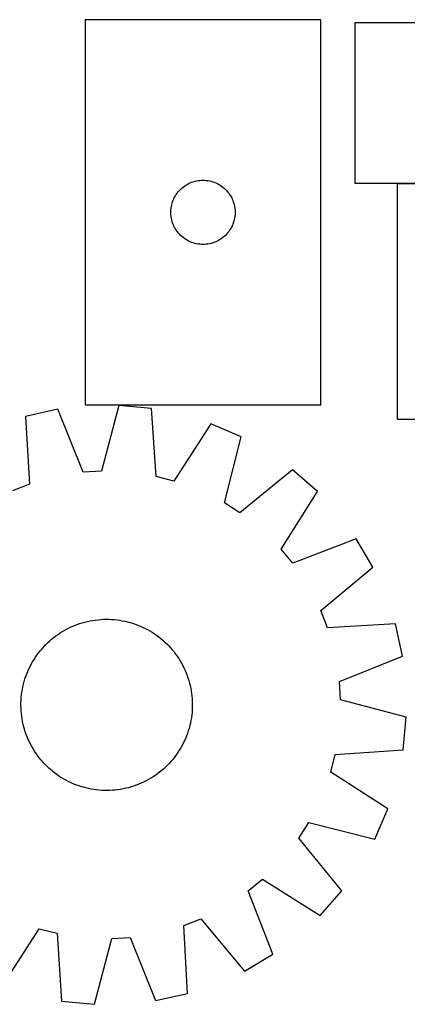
# Model space of a CAD drawing. Header units: millimetres. Extents: x 7 to 1490, y 7 to 467.
# Tile 2 of 5: x 502 to 683, y 7 to 467. Entities that reach past the tile are written whole.
import ezdxf

# ---------------------------------------------------------------- set-up
doc = ezdxf.new("R2010")
doc.units = ezdxf.units.MM
doc.layers.add('COMMON', color=5, linetype='CONTINUOUS', true_color=0x0000ff)
doc.layers.add('CUT', color=7, linetype='CONTINUOUS', true_color=0x000000)

msp = doc.modelspace()

# ---------------------------------------------------------------- linework, layer by layer
at = {"layer": 'COMMON'}
msp.add_line((857.961263, 390.275068), (677.961263, 390.275068), dxfattribs=at)
at = {"layer": 'CUT'}
for p, q in [((642.323801, 466.822329), (532.323801, 466.822329)), ((532.323801, 466.822329), (532.323801, 286.822329)), ((642.323801, 286.822329), (642.323801, 466.822329)), ((958.161264, 465.375068), (658.161264, 465.375068)), ((658.161264, 465.375068), (658.161264, 390.375068)), ((582.03252, 390.858081), (582.762079, 391.111859)), ((582.762079, 391.111859), (583.503735, 391.327745)), ((583.503735, 391.327745), (584.25552, 391.505164)), ((584.25552, 391.505164), (585.015443, 391.643647)), ((585.015443, 391.643647), (585.781486, 391.742827)), ((585.781486, 391.742827), (586.55162, 391.80244)), ((586.55162, 391.80244), (587.323801, 391.822329)), ((587.323801, 391.822329), (588.095983, 391.80244)), ((588.095983, 391.80244), (588.866116, 391.742827)), ((588.866116, 391.742827), (589.63216, 391.643647)), ((589.63216, 391.643647), (590.392082, 391.505164)), ((590.392082, 391.505164), (591.143868, 391.327745)), ((591.143868, 391.327745), (591.885524, 391.111859)), ((591.885524, 391.111859), (592.615083, 390.858081)), ((575.326213, 385.825543), (575.805595, 386.431226)), ((575.805595, 386.431226), (576.315521, 387.011429)), ((576.315521, 387.011429), (576.854639, 387.564611)), ((576.854639, 387.564611), (577.42152, 388.089308)), ((577.42152, 388.089308), (578.014659, 388.584126)), ((578.014659, 388.584126), (578.632485, 389.047754)), ((578.632485, 389.047754), (579.273358, 389.478962)), ((579.273358, 389.478962), (579.93558, 389.876607)), ((579.93558, 389.876607), (580.617394, 390.239635)), ((580.617394, 390.239635), (581.316993, 390.567082)), ((581.316993, 390.567082), (582.03252, 390.858081)), ((592.615083, 390.858081), (593.33061, 390.567082)), ((593.33061, 390.567082), (594.030208, 390.239635)), ((594.030208, 390.239635), (594.712022, 389.876607)), ((594.712022, 389.876607), (595.374244, 389.478962)), ((595.374244, 389.478962), (596.015118, 389.047754)), ((596.015118, 389.047754), (596.632944, 388.584126)), ((596.632944, 388.584126), (597.226083, 388.089308)), ((597.226083, 388.089308), (597.792964, 387.564611)), ((597.792964, 387.564611), (598.332082, 387.011429)), ((598.332082, 387.011429), (598.842008, 386.431226)), ((598.842008, 386.431226), (599.32139, 385.825543)), ((658.161264, 390.375068), (858.161264, 390.375068)), ((857.961263, 390.175067), (677.961263, 390.175067)), ((677.961263, 390.175067), (677.961263, 280.175067)), ((573.156463, 381.750464), (573.428942, 382.473247)), ((573.428942, 382.473247), (573.738267, 383.181045)), ((573.738267, 383.181045), (574.083619, 383.87198)), ((574.083619, 383.87198), (574.464082, 384.544221)), ((574.464082, 384.544221), (574.878646, 385.195984)), ((574.878646, 385.195984), (575.326213, 385.825543)), ((599.32139, 385.825543), (599.768957, 385.195984)), ((599.768957, 385.195984), (600.183521, 384.544221)), ((600.183521, 384.544221), (600.563983, 383.87198)), ((600.563983, 383.87198), (600.909335, 383.181045)), ((600.909335, 383.181045), (601.218661, 382.473247)), ((601.218661, 382.473247), (601.49114, 381.750464)), ((572.328774, 377.208547), (572.368538, 377.979961)), ((572.328774, 376.43611), (572.328774, 377.208547)), ((572.368538, 377.979961), (572.447961, 378.748304)), ((572.447961, 378.748304), (572.566832, 379.51154)), ((572.566832, 379.51154), (572.724836, 380.267645)), ((572.724836, 380.267645), (572.921553, 381.014613)), ((572.921553, 381.014613), (573.156463, 381.750464)), ((601.49114, 381.750464), (601.726049, 381.014613)), ((601.726049, 381.014613), (601.922767, 380.267645)), ((601.922767, 380.267645), (602.080771, 379.51154)), ((602.080771, 379.51154), (602.199641, 378.748304)), ((602.199641, 378.748304), (602.279064, 377.979961)), ((602.279064, 377.979961), (602.318828, 377.208547)), ((602.318828, 377.208547), (602.318828, 376.43611)), ((572.368538, 375.664697), (572.328774, 376.43611)), ((572.447961, 374.896353), (572.368538, 375.664697)), ((572.566832, 374.133117), (572.447961, 374.896353)), ((572.724836, 373.377013), (572.566832, 374.133117)), ((572.921553, 372.630044), (572.724836, 373.377013)), ((573.156463, 371.894193), (572.921553, 372.630044)), ((601.726049, 372.630044), (601.49114, 371.894193)), ((601.922767, 373.377013), (601.726049, 372.630044)), ((602.080771, 374.133117), (601.922767, 373.377013)), ((602.199641, 374.896353), (602.080771, 374.133117)), ((602.279064, 375.664697), (602.199641, 374.896353)), ((602.318828, 376.43611), (602.279064, 375.664697)), ((573.428942, 371.17141), (573.156463, 371.894193)), ((573.738267, 370.463613), (573.428942, 371.17141)), ((574.083619, 369.772678), (573.738267, 370.463613)), ((574.464082, 369.100437), (574.083619, 369.772678)), ((574.878646, 368.448673), (574.464082, 369.100437)), ((575.326213, 367.819114), (574.878646, 368.448673)), ((599.768957, 368.448673), (599.32139, 367.819114)), ((600.183521, 369.100437), (599.768957, 368.448673)), ((600.563983, 369.772678), (600.183521, 369.100437)), ((600.909335, 370.463613), (600.563983, 369.772678)), ((601.218661, 371.17141), (600.909335, 370.463613)), ((601.49114, 371.894193), (601.218661, 371.17141)), ((575.805595, 367.213431), (575.326213, 367.819114)), ((576.315521, 366.633229), (575.805595, 367.213431)), ((576.854639, 366.080046), (576.315521, 366.633229)), ((577.42152, 365.55535), (576.854639, 366.080046)), ((578.014659, 365.060532), (577.42152, 365.55535)), ((578.632485, 364.596904), (578.014659, 365.060532)), ((579.273358, 364.165695), (578.632485, 364.596904)), ((579.93558, 363.76805), (579.273358, 364.165695)), ((580.617394, 363.405022), (579.93558, 363.76805)), ((581.316993, 363.077575), (580.617394, 363.405022)), ((594.030208, 363.405022), (593.33061, 363.077575)), ((594.712022, 363.76805), (594.030208, 363.405022)), ((595.374244, 364.165695), (594.712022, 363.76805)), ((596.015118, 364.596904), (595.374244, 364.165695)), ((596.632944, 365.060532), (596.015118, 364.596904)), ((597.226083, 365.55535), (596.632944, 365.060532)), ((597.792964, 366.080046), (597.226083, 365.55535)), ((598.332082, 366.633229), (597.792964, 366.080046)), ((598.842008, 367.213431), (598.332082, 366.633229)), ((599.32139, 367.819114), (598.842008, 367.213431)), ((582.03252, 362.786576), (581.316993, 363.077575)), ((582.762079, 362.532798), (582.03252, 362.786576)), ((583.503735, 362.316913), (582.762079, 362.532798)), ((584.25552, 362.139493), (583.503735, 362.316913)), ((585.015443, 362.00101), (584.25552, 362.139493)), ((585.781486, 361.901831), (585.015443, 362.00101)), ((586.55162, 361.842217), (585.781486, 361.901831)), ((587.323801, 361.822329), (586.55162, 361.842217)), ((588.095983, 361.842217), (587.323801, 361.822329)), ((588.866116, 361.901831), (588.095983, 361.842217)), ((589.63216, 362.00101), (588.866116, 361.901831)), ((590.392082, 362.139493), (589.63216, 362.00101)), ((591.143868, 362.316913), (590.392082, 362.139493)), ((591.885524, 362.532798), (591.143868, 362.316913)), ((592.615083, 362.786576), (591.885524, 362.532798)), ((593.33061, 363.077575), (592.615083, 362.786576)), ((532.323801, 286.822329), (642.323801, 286.822329)), ((548.04622, 286.603826), (539.934791, 255.892598)), ((563.361977, 285.134764), (548.04622, 286.603826)), ((519.561245, 284.851107), (504.54113, 281.515439)), ((504.54113, 281.515439), (506.316994, 249.800757)), ((531.376633, 255.366004), (519.561245, 284.851107)), ((565.487681, 253.441608), (563.361977, 285.134764)), ((590.994418, 277.999357), (573.789699, 251.297813)), ((605.106603, 271.869367), (590.994418, 277.999357)), ((677.961263, 280.175067), (857.961263, 280.175067)), ((597.334544, 241.070506), (605.106603, 271.869367)), ((539.934791, 255.892598), (531.376633, 255.366004)), ((573.789699, 251.297813), (565.487681, 253.441608)), ((629.181653, 256.544297), (604.567764, 236.466171)), ((640.708868, 246.353425), (629.181653, 256.544297)), ((506.316994, 249.800757), (498.340429, 246.655319)), ((623.799829, 219.463666), (640.708868, 246.353425)), ((604.567764, 236.466171), (597.334544, 241.070506)), ((658.869895, 224.338819), (629.256212, 212.849496)), ((666.683775, 211.084618), (658.869895, 224.338819)), ((629.256212, 212.849496), (623.799829, 219.463666)), ((642.292931, 190.736118), (666.683775, 211.084618)), ((645.438369, 182.759553), (642.292931, 190.736118)), ((527.391559, 183.814389), (528.564123, 184.266163)), ((528.564123, 184.266163), (529.750299, 184.680884)), ((529.750299, 184.680884), (530.948917, 185.05814)), ((530.948917, 185.05814), (532.158793, 185.397562)), ((532.158793, 185.397562), (533.378733, 185.698812)), ((533.378733, 185.698812), (534.607535, 185.961595)), ((534.607535, 185.961595), (535.843984, 186.18565)), ((535.843984, 186.18565), (537.08686, 186.370757)), ((537.08686, 186.370757), (538.334938, 186.516734)), ((538.334938, 186.516734), (539.586985, 186.623434)), ((539.586985, 186.623434), (540.841766, 186.690755)), ((540.841766, 186.690755), (542.098042, 186.718629)), ((542.098042, 186.718629), (543.354574, 186.707028)), ((543.354574, 186.707028), (544.610121, 186.655965)), ((544.610121, 186.655965), (545.863445, 186.565489)), ((545.863445, 186.565489), (547.113309, 186.435689)), ((547.113309, 186.435689), (548.358478, 186.266695)), ((548.358478, 186.266695), (549.597725, 186.058672)), ((549.597725, 186.058672), (550.829827, 185.811827)), ((550.829827, 185.811827), (552.053567, 185.526401)), ((552.053567, 185.526401), (553.267737, 185.202679)), ((553.267737, 185.202679), (554.47114, 184.840977)), ((554.47114, 184.840977), (555.662588, 184.441655)), ((555.662588, 184.441655), (556.840906, 184.005105)), ((556.840906, 184.005105), (558.004929, 183.531759)), ((677.153051, 184.535417), (645.438369, 182.759553)), ((680.488719, 169.515302), (677.153051, 184.535417)), ((518.636596, 178.92721), (519.659971, 179.656396)), ((519.659971, 179.656396), (520.705744, 180.353077)), ((520.705744, 180.353077), (521.772885, 181.016566)), ((521.772885, 181.016566), (522.86034, 181.646208)), ((522.86034, 181.646208), (523.967036, 182.241381)), ((523.967036, 182.241381), (525.091881, 182.801498)), ((525.091881, 182.801498), (526.233764, 183.326007)), ((526.233764, 183.326007), (527.391559, 183.814389)), ((558.004929, 183.531759), (559.15351, 183.022083)), ((559.15351, 183.022083), (560.285514, 182.476582)), ((560.285514, 182.476582), (561.399826, 181.895792)), ((561.399826, 181.895792), (562.495344, 181.280287)), ((562.495344, 181.280287), (563.570989, 180.630675)), ((563.570989, 180.630675), (564.625698, 179.947597)), ((564.625698, 179.947597), (565.658431, 179.231727)), ((513.021622, 173.911948), (513.890234, 174.819979)), ((513.890234, 174.819979), (514.786939, 175.700278)), ((514.786939, 175.700278), (515.710852, 176.551977)), ((515.710852, 176.551977), (516.661062, 177.374234)), ((516.661062, 177.374234), (517.636631, 178.16624)), ((517.636631, 178.16624), (518.636596, 178.92721)), ((565.658431, 179.231727), (566.668167, 178.483771)), ((566.668167, 178.483771), (567.653912, 177.704467)), ((567.653912, 177.704467), (568.614692, 176.894586)), ((568.614692, 176.894586), (569.549559, 176.054924)), ((569.549559, 176.054924), (570.45759, 175.186313)), ((570.45759, 175.186313), (571.337889, 174.289608)), ((509.844819, 170.020819), (510.592775, 171.030556)), ((510.592775, 171.030556), (511.372079, 172.016301)), ((511.372079, 172.016301), (512.181961, 172.977081)), ((512.181961, 172.977081), (513.021622, 173.911948)), ((571.337889, 174.289608), (572.189588, 173.365694)), ((572.189588, 173.365694), (573.011846, 172.415484)), ((573.011846, 172.415484), (573.803851, 171.439915)), ((573.803851, 171.439915), (574.564822, 170.43995)), ((574.564822, 170.43995), (575.294008, 169.416576)), ((506.599965, 164.647903), (507.180755, 165.762214)), ((507.180755, 165.762214), (507.796259, 166.857733)), ((507.796259, 166.857733), (508.445871, 167.933378)), ((508.445871, 167.933378), (509.128949, 168.988087)), ((509.128949, 168.988087), (509.844819, 170.020819)), ((575.294008, 169.416576), (575.990689, 168.370802)), ((575.990689, 168.370802), (576.654177, 167.303661)), ((576.654177, 167.303661), (577.283819, 166.216206)), ((577.283819, 166.216206), (577.878992, 165.109511)), ((651.003615, 157.699913), (680.488719, 169.515302)), ((504.634892, 160.024977), (505.071441, 161.203294)), ((505.071441, 161.203294), (505.544788, 162.367317)), ((505.544788, 162.367317), (506.054463, 163.515898)), ((506.054463, 163.515898), (506.599965, 164.647903)), ((577.878992, 165.109511), (578.439109, 163.984666)), ((578.439109, 163.984666), (578.963618, 162.842783)), ((578.963618, 162.842783), (579.452001, 161.684988)), ((579.452001, 161.684988), (579.903775, 160.512423)), ((503.26472, 155.192215), (503.550145, 156.415955)), ((503.550145, 156.415955), (503.873868, 157.630126)), ((503.873868, 157.630126), (504.235569, 158.833529)), ((504.235569, 158.833529), (504.634892, 160.024977)), ((579.903775, 160.512423), (580.318495, 159.326247)), ((580.318495, 159.326247), (580.695752, 158.12763)), ((580.695752, 158.12763), (581.035173, 156.917753)), ((581.035173, 156.917753), (581.336424, 155.697813)), ((651.53021, 149.141755), (651.003615, 157.699913)), ((502.640857, 151.475697), (502.809851, 152.720867)), ((502.809851, 152.720867), (503.017874, 153.960114)), ((503.017874, 153.960114), (503.26472, 155.192215)), ((581.336424, 155.697813), (581.599206, 154.469012)), ((581.599206, 154.469012), (581.823262, 153.232563)), ((581.823262, 153.232563), (582.008369, 151.989686)), ((582.008369, 151.989686), (582.154345, 150.741609)), ((502.357918, 146.46043), (502.369518, 147.716962)), ((502.369518, 147.716962), (502.420582, 148.97251)), ((502.420582, 148.97251), (502.511058, 150.225834)), ((502.511058, 150.225834), (502.640857, 151.475697)), ((582.154345, 150.741609), (582.261046, 149.489562)), ((582.261046, 149.489562), (582.328366, 148.234781)), ((582.328366, 148.234781), (582.35624, 146.978505)), ((682.241437, 141.030327), (651.53021, 149.141755)), ((502.385791, 145.204154), (502.357918, 146.46043)), ((502.453112, 143.949373), (502.385791, 145.204154)), ((502.559813, 142.697326), (502.453112, 143.949373)), ((502.705789, 141.449249), (502.559813, 142.697326)), ((582.2031, 143.213102), (582.073301, 141.963238)), ((582.293576, 144.466425), (582.2031, 143.213102)), ((582.34464, 145.721973), (582.293576, 144.466425)), ((582.35624, 146.978505), (582.34464, 145.721973)), ((502.890896, 140.206372), (502.705789, 141.449249)), ((503.114952, 138.969923), (502.890896, 140.206372)), ((503.377734, 137.741122), (503.114952, 138.969923)), ((581.449438, 138.24672), (581.164013, 137.02298)), ((581.696284, 139.478821), (581.449438, 138.24672)), ((581.904306, 140.718068), (581.696284, 139.478821)), ((582.073301, 141.963238), (581.904306, 140.718068)), ((680.772375, 125.71457), (682.241437, 141.030327)), ((503.678985, 136.521182), (503.377734, 137.741122)), ((504.018406, 135.311305), (503.678985, 136.521182)), ((504.395663, 134.112688), (504.018406, 135.311305)), ((504.810383, 132.926512), (504.395663, 134.112688)), ((580.079266, 133.413958), (579.642716, 132.235641)), ((580.478589, 134.605406), (580.079266, 133.413958)), ((580.84029, 135.808809), (580.478589, 134.605406)), ((581.164013, 137.02298), (580.84029, 135.808809)), ((505.262157, 131.753947), (504.810383, 132.926512)), ((505.75054, 130.596152), (505.262157, 131.753947)), ((506.275048, 129.454269), (505.75054, 130.596152)), ((506.835166, 128.329424), (506.275048, 129.454269)), ((578.659695, 129.923037), (578.114193, 128.791032)), ((579.16937, 131.071618), (578.659695, 129.923037)), ((579.642716, 132.235641), (579.16937, 131.071618)), ((507.430339, 127.222729), (506.835166, 128.329424)), ((508.05998, 126.135274), (507.430339, 127.222729)), ((508.723469, 125.068133), (508.05998, 126.135274)), ((509.42015, 124.022359), (508.723469, 125.068133)), ((575.585209, 124.450849), (574.869338, 123.418116)), ((576.268287, 125.505558), (575.585209, 124.450849)), ((576.917899, 126.581202), (576.268287, 125.505558)), ((577.533403, 127.676721), (576.917899, 126.581202)), ((578.114193, 128.791032), (577.533403, 127.676721)), ((649.079219, 123.588866), (680.772375, 125.71457)), ((510.149336, 122.998985), (509.42015, 124.022359)), ((510.910307, 121.99902), (510.149336, 122.998985)), ((511.702312, 121.023451), (510.910307, 121.99902)), ((512.52457, 120.073241), (511.702312, 121.023451)), ((513.376268, 119.149327), (512.52457, 120.073241)), ((572.532197, 120.461854), (571.692536, 119.526987)), ((573.342079, 121.422634), (572.532197, 120.461854)), ((574.121382, 122.408379), (573.342079, 121.422634)), ((574.869338, 123.418116), (574.121382, 122.408379)), ((646.935425, 115.286847), (649.079219, 123.588866)), ((514.256568, 118.252622), (513.376268, 119.149327)), ((515.164599, 117.384011), (514.256568, 118.252622)), ((516.099466, 116.54435), (515.164599, 117.384011)), ((517.060246, 115.734468), (516.099466, 116.54435)), ((518.04599, 114.955164), (517.060246, 115.734468)), ((567.077527, 115.272696), (566.077562, 114.511725)), ((568.053095, 116.064701), (567.077527, 115.272696)), ((569.003306, 116.886958), (568.053095, 116.064701)), ((569.927219, 117.738657), (569.003306, 116.886958)), ((570.823924, 118.618956), (569.927219, 117.738657)), ((571.692536, 119.526987), (570.823924, 118.618956)), ((673.636968, 98.082129), (646.935425, 115.286847)), ((519.055727, 114.207208), (518.04599, 114.955164)), ((520.08846, 113.491338), (519.055727, 114.207208)), ((521.143169, 112.80826), (520.08846, 113.491338)), ((522.218814, 112.158648), (521.143169, 112.80826)), ((523.314332, 111.543143), (522.218814, 112.158648)), ((524.428644, 110.962353), (523.314332, 111.543143)), ((525.560648, 110.416852), (524.428644, 110.962353)), ((526.709229, 109.907176), (525.560648, 110.416852)), ((559.622277, 110.637437), (558.480394, 110.112928)), ((560.747122, 111.197554), (559.622277, 110.637437)), ((561.853818, 111.792727), (560.747122, 111.197554)), ((562.941273, 112.422369), (561.853818, 111.792727)), ((564.008414, 113.085858), (562.941273, 112.422369)), ((565.054187, 113.782539), (564.008414, 113.085858)), ((566.077562, 114.511725), (565.054187, 113.782539)), ((527.873252, 109.43383), (526.709229, 109.907176)), ((529.051569, 108.99728), (527.873252, 109.43383)), ((530.243017, 108.597958), (529.051569, 108.99728)), ((531.446421, 108.236256), (530.243017, 108.597958)), ((532.660591, 107.912534), (531.446421, 108.236256)), ((533.884331, 107.627108), (532.660591, 107.912534)), ((535.116432, 107.380263), (533.884331, 107.627108)), ((536.35568, 107.17224), (535.116432, 107.380263)), ((537.600849, 107.003246), (536.35568, 107.17224)), ((538.850713, 106.873446), (537.600849, 107.003246)), ((540.104037, 106.78297), (538.850713, 106.873446)), ((541.359584, 106.731907), (540.104037, 106.78297)), ((542.616116, 106.720306), (541.359584, 106.731907)), ((543.872392, 106.74818), (542.616116, 106.720306)), ((545.127173, 106.815501), (543.872392, 106.74818)), ((546.37922, 106.922202), (545.127173, 106.815501)), ((547.627298, 107.068178), (546.37922, 106.922202)), ((548.870174, 107.253285), (547.627298, 107.068178)), ((550.106623, 107.47734), (548.870174, 107.253285)), ((551.335424, 107.740123), (550.106623, 107.47734)), ((552.555365, 108.041373), (551.335424, 107.740123)), ((553.765241, 108.380795), (552.555365, 108.041373)), ((554.963859, 108.758051), (553.765241, 108.380795)), ((556.150035, 109.172772), (554.963859, 108.758051)), ((557.322599, 109.624546), (556.150035, 109.172772)), ((558.480394, 110.112928), (557.322599, 109.624546)), ((667.506978, 83.969944), (673.636968, 98.082129)), ((632.103782, 84.508783), (636.708117, 91.742003)), ((636.708117, 91.742003), (667.506978, 83.969944)), ((652.181909, 59.894893), (632.103782, 84.508783)), ((608.487107, 59.820334), (615.101278, 65.276717)), ((615.101278, 65.276717), (641.991037, 48.367678)), ((619.97643, 30.206651), (608.487107, 59.820334)), ((641.991037, 48.367678), (652.181909, 59.894893)), ((578.397164, 43.638178), (586.373729, 46.783616)), ((586.373729, 46.783616), (606.72223, 22.392771)), ((493.71974, 15.439578), (510.924458, 42.141122)), ((510.924458, 42.141122), (519.226477, 39.997327)), ((580.173028, 11.923496), (578.397164, 43.638178)), ((519.226477, 39.997327), (521.352181, 8.304171)), ((536.667938, 6.835109), (544.779366, 37.546337)), ((544.779366, 37.546337), (553.337524, 38.072931)), ((553.337524, 38.072931), (565.152913, 8.587828)), ((606.72223, 22.392771), (619.97643, 30.206651)), ((565.152913, 8.587828), (580.173028, 11.923496)), ((521.352181, 8.304171), (536.667938, 6.835109))]:
    msp.add_line(p, q, dxfattribs=at)

doc.saveas('drawing.dxf')
